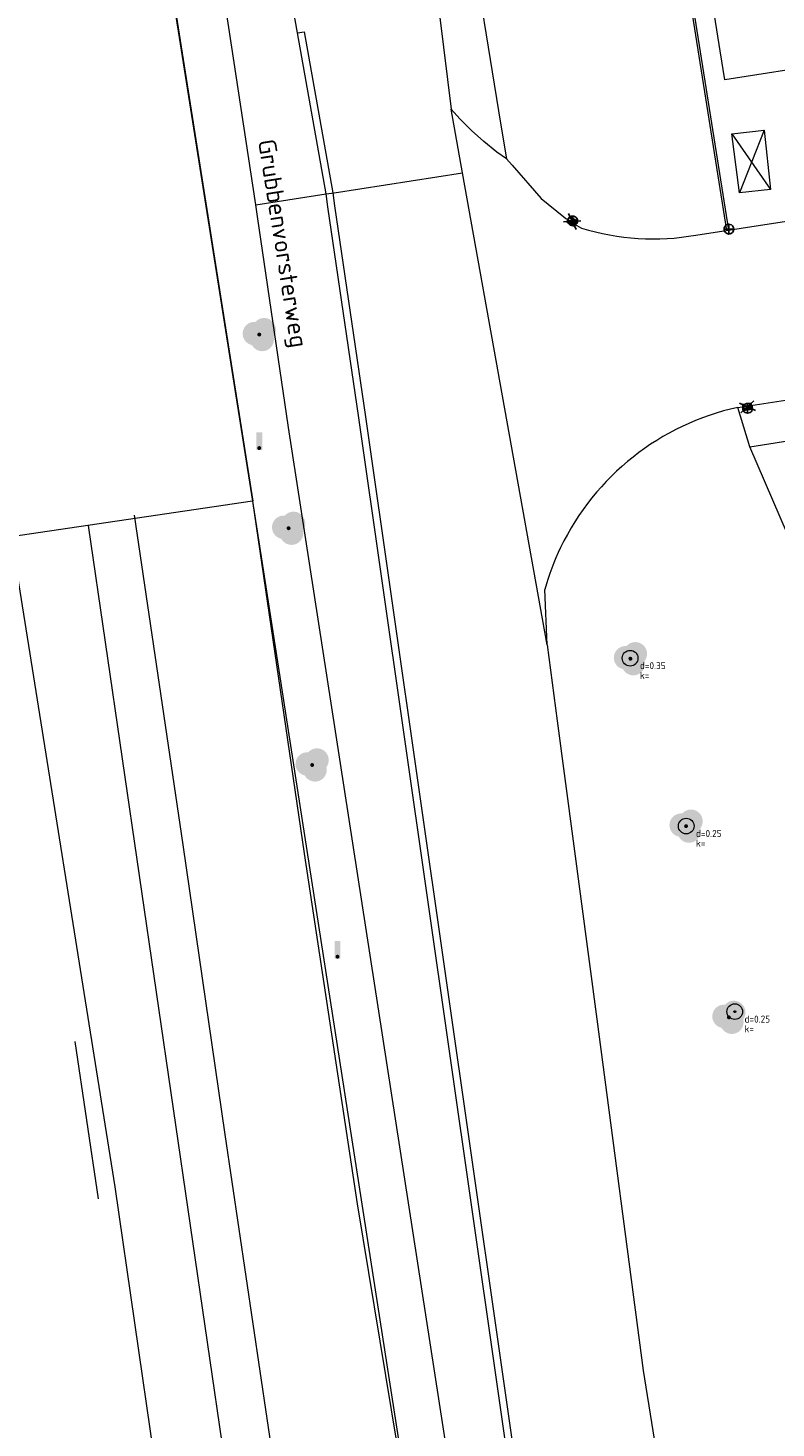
# Model space of a CAD drawing. Header units: metres. Extents: x 207155 to 208055, y 377332 to 379032.
# Tile 26 of 59: x 207554 to 207592, y 378006 to 378077. Entities that reach past the tile are written whole.
import ezdxf
from ezdxf.enums import TextEntityAlignment as Align

# ---------------------------------------------------------------- set-up
doc = ezdxf.new("R2010")
doc.units = ezdxf.units.M
for name, color, linetype, lineweight in [('B-ME-GR-BOOM-S', 90, 'Continuous', 25), ('GB', 1, 'Continuous', 25), ('GMV', 7, 'Continuous', 25), ('LSHD', 34, 'Continuous', 25), ('LSPR', 7, 'Continuous', 25), ('N-WE-KL-CONSTRUCTIELIJN-G', 7, 'Continuous', 18), ('V-WE-RI-KOLK-S', 7, 'Continuous', 25)]:
    doc.layers.add(name, color=color, linetype=linetype, lineweight=lineweight)
for name, color, linetype in [('DETAIL', 255, 'Continuous'), ('ORL', 7, 'Continuous'), ('PPAL', 232, 'Continuous'), ('PVGO', 62, 'Continuous')]:
    doc.layers.add(name, color=color, linetype=linetype)
doc.styles.add('ISO', font='isocpeur.ttf', dxfattribs={"height": 1})
doc.styles.add('NLCS-ISO-ANNOTATIVE-T18', font='NLCS-ISO.ttf', dxfattribs={"height": 1.8})

# ---------------------------------------------------------------- blocks, each defined once
blk = doc.blocks.new('boom')
at = {"linetype": 'ByBlock', "lineweight": -2}
h = blk.add_hatch(color=0, dxfattribs=at)
h.dxf.hatch_style = 1
h.paths.add_polyline_path([(0.733, -0.107, 0.956633), (-0.199, 0.648, 0.937564), (-0.377, -0.536, 0.879525)])
h.paths.add_polyline_path([(-0.1, 0, -1), (0.1, 0, -1)], flags=16)
at = {"linetype": 'ByBlock', "lineweight": -2, "true_color": 0x4a641a}
h = blk.add_hatch(color=59, dxfattribs=at)
h.dxf.hatch_style = 1
h.paths.add_polyline_path([(0.1, 0, 1), (-0.1, 0, 1)])
at = {"color": 0, "linetype": 'ByBlock', "lineweight": -2}
blk.add_attdef('BOOM', (0.85, 0.35), '', height=0.5, dxfattribs=at)
blk = doc.blocks.new('paal')
at = {"linetype": 'ByBlock', "lineweight": -2}
h = blk.add_hatch(color=0, dxfattribs=at)
h.dxf.hatch_style = 1
h.paths.add_polyline_path([(0.15, 0.8), (-0.15, 0.8), (-0.15, -0.1), (0, -0.1, -0.414214), (-0.1, 0, -1), (0.1, 0, -0.414214), (0, -0.1), (0.15, -0.1)])
at = {"linetype": 'ByBlock', "lineweight": -2, "true_color": 0x681648}
h = blk.add_hatch(color=219, dxfattribs=at)
h.dxf.hatch_style = 1
h.paths.add_polyline_path([(-0.1, 0, 1), (0.1, 0, 1)])
at = {"color": 0, "linetype": 'ByBlock', "lineweight": -2}
blk.add_attdef('PAAL', (0.5, 0.35), '', height=0.5, dxfattribs=at)
blk = doc.blocks.new('SGR-BOOM_NUMMER-SO')
at = {"linetype": 'ByBlock', "lineweight": 18}
h = blk.add_hatch(color=0, dxfattribs=at)
h.dxf.hatch_style = 1
edge = h.paths.add_edge_path()
edge.add_arc((0, 0), 0.25, 0, 360)
at = {"color": 0, "linetype": 'ByBlock', "lineweight": 18}
for radius in [2, 0.25]:
    blk.add_circle((0, 0), radius, dxfattribs=at)
at = {"color": 0, "linetype": 'ByBlock', "lineweight": -2, "style": 'NLCS-ISO-ANNOTATIVE-T18'}
for tag, p in [('SOORT', (2.5, -2.8)), ('DIAMETER', (2.5, -5.3))]:
    blk.add_attdef(tag, p, '', height=1.8, dxfattribs=at)
blk = doc.blocks.new('042')
at = {"color": 0, "linetype": 'Continuous'}
for p, q in [((-0.5, 0), (-0.48, 0.13)), ((-0.48, -0.13), (-0.5, 0)), ((-0.5, 0), (0.5, 0)), ((-0.48, 0.13), (-0.43, 0.25)), ((-0.43, 0.25), (-0.35, 0.35)), ((-0.35, 0.35), (-0.25, 0.43)), ((-0.25, 0.43), (-0.13, 0.48)), ((-0.13, 0.48), (0, 0.5)), ((0, 0.5), (0.13, 0.48)), ((0, -0.5), (0, 0.5)), ((0.13, 0.48), (0.25, 0.43)), ((0.25, 0.43), (0.35, 0.35)), ((0.35, 0.35), (0.43, 0.25)), ((0.43, 0.25), (0.48, 0.13)), ((0.48, 0.13), (0.5, 0)), ((0.5, 0), (0.48, -0.13)), ((-0.43, -0.25), (-0.48, -0.13)), ((-0.35, -0.35), (-0.43, -0.25)), ((-0.25, -0.43), (-0.35, -0.35)), ((-0.13, -0.48), (-0.25, -0.43)), ((0, -0.5), (-0.13, -0.48)), ((0.13, -0.48), (0, -0.5)), ((0.25, -0.43), (0.13, -0.48)), ((0.35, -0.35), (0.25, -0.43)), ((0.43, -0.25), (0.35, -0.35)), ((0.48, -0.13), (0.43, -0.25))]:
    blk.add_line(p, q, dxfattribs=at)
blk = doc.blocks.new('V-SRI-KOLK_TROTTOIR-SO')
blk.add_hatch(color=256).paths.add_polyline_path([(1.125, 0.75), (-1.125, 0.75), (-1.125, -0.75)])
at = {"ltscale": 0.1}
for p, q in [((-1.875, 1.25), (1.875, -1.25)), ((1.875, 1.25), (-1.875, -1.25))]:
    blk.add_line(p, q, dxfattribs=at)
blk.add_line((-1.125, -0.75), (1.125, 0.75))
at = {"flags": 128}
blk.add_lwpolyline([(-1.125, -0.75), (1.125, -0.75), (1.125, 0.75), (-1.125, 0.75)], close=True, dxfattribs=at)

msp = doc.modelspace()

# ---------------------------------------------------------------- linework, layer by layer
at = {"layer": 'GB', "linetype": 'Continuous', "lineweight": 13}
for points in [[(207589.557, 378076.304), (207574.793, 378169.3)], [(207589.793, 378074.816), (207589.557, 378076.304)], [(207595.016, 378075.645), (207589.793, 378074.816)]]:
    msp.add_lwpolyline(points, dxfattribs=at)
at = {"layer": 'GMV', "linetype": 'Continuous', "lineweight": 13}
for points in [[(207555.29, 378119.092), (207565.666, 378053.291)], [(207565.827, 378068.437), (207559.519, 378109.853)], [(207574.953, 378093.411), (207578.331, 378072.608)], [(207567.956, 378077.222), (207567.331, 378080.744)], [(207575.232, 378078.003), (207575.807, 378073.33)], [(207567.956, 378077.222), (207568.297, 378077.274), (207569.755, 378069.044), (207569.847, 378068.386), (207571.425, 378057.597), (207579.572, 378000.694)], [(207579.23, 378000.645), (207571.084, 378057.548), (207569.506, 378068.337), (207569.414, 378068.99), (207567.956, 378077.222)], [(207576.392, 378070.065), (207575.807, 378073.33)], [(207576.253, 378072.829), (207575.807, 378073.33)], [(207576.851, 378072.229), (207576.253, 378072.829)], [(207577.482, 378071.664), (207576.851, 378072.229)], [(207578.331, 378072.608), (207578.628, 378070.781)], [(207590.159, 378072.062), (207592.129, 378069.209)], [(207591.804, 378072.243), (207590.537, 378069.04)], [(207578.142, 378071.133), (207577.482, 378071.664)], [(207578.628, 378070.781), (207578.142, 378071.133)], [(207569.823, 378069.053), (207576.392, 378070.065)], [(207580.716, 378045.939), (207576.392, 378070.065)], [(207565.827, 378068.437), (207569.414, 378068.99)], [(207565.917, 378067.843), (207565.827, 378068.437)], [(207569.414, 378068.99), (207569.823, 378069.053)], [(207567.495, 378057.054), (207565.917, 378067.843)], [(207590.451, 378058.08), (207619.466, 378062.538)], [(207591.065, 378056.064), (207619.81, 378060.618)], [(207591.065, 378056.064), (207590.451, 378058.08)], [(207576.286, 378000.24), (207567.495, 378057.054)], [(207596.52, 378043.421), (207591.065, 378056.064)], [(207565.651, 378053.289), (207553.316, 378051.464)], [(207565.651, 378053.289), (207565.666, 378053.291)], [(207565.651, 378053.289), (207578.189, 377972.664)], [(207553.316, 378051.464), (207558.627, 378018.24), (207563.422, 377985.032), (207566.99, 377961.853), (207572.396, 377923.572), (207577.708, 377887.852), (207586.349, 377827.172), (207592.981, 377782.834), (207599.102, 377743.303), (207603.255, 377715.364), (207608.725, 377681.572), (207620.814, 377604.75), (207626.52, 377568.213), (207631.157, 377537.861), (207635.899, 377505.293), (207640.866, 377473.945), (207644.281, 377451.686), (207654.061, 377389.323), (207660.866, 377346.739), (207662.019, 377339.62)], [(207580.716, 378045.939), (207580.591, 378048.776)], [(207580.716, 378045.939), (207581.229, 378042.058)], [(207581.229, 378042.058), (207583.245, 378026.81)], [(207583.245, 378026.81), (207585.619, 378008.851)], [(207585.619, 378008.851), (207586.607, 378002.676)]]:
    msp.add_lwpolyline(points, dxfattribs=at)
for points in [[(207578.628, 378070.781), (207578.921, 378070.455), (207580.409, 378068.751), (207581.566, 378067.816, 0.034947), (207582.465, 378067.246, 0.120649), (207588.308, 378066.883), (207604.312, 378069.348), (207634.694, 378074.096)], [(207590.451, 378058.08, 0.230199), (207581.402, 378050.917)], [(207581.402, 378050.917, 0.043402), (207580.591, 378048.776)]]:
    msp.add_lwpolyline(points, format="xyb", dxfattribs=at)
msp.add_lwpolyline([(207590.159, 378072.062), (207591.804, 378072.243), (207592.129, 378069.209), (207590.537, 378069.04)], close=True, dxfattribs=at)
at = {"layer": 'LSHD', "linetype": 'Continuous', "lineweight": 13}
for points in [[(207565.666, 378053.291), (207555.29, 378119.092), (207552.857, 378118.751), (207544.229, 378175.238), (207540.816, 378197.358), (207536.156, 378227.148), (207528.648, 378273.991), (207522.5, 378313.423), (207512.728, 378376.006), (207505.736, 378421.106), (207497.408, 378474.468), (207489.966, 378521.231), (207485.944, 378548.42), (207479.376, 378589.874), (207478.373, 378596.085), (207477.932, 378599.077), (207475.151, 378616.973), (207473.296, 378628.938), (207461.876, 378703.193), (207459.865, 378715.262), (207450.873, 378774.45), (207449.87, 378780.254)], [(207565.666, 378053.291), (207555.29, 378119.092), (207552.857, 378118.751), (207542.652, 378183.689), (207536.31, 378225.173), (207528.648, 378273.991), (207511.168, 378384.103), (207505.736, 378421.106), (207499.26, 378461.433), (207487.405, 378536.507), (207477.475, 378600.391), (207473.178, 378629.074)], [(207565.651, 378053.289), (207578.189, 377972.664), (207589.365, 377902.404), (207595.382, 377862.646), (207596.448, 377856.371), (207598.357, 377849.019), (207600.146, 377843.45), (207601.692, 377839.127), (207600.153, 377838.524), (207599.154, 377838.133), (207602.678, 377831.614), (207608.041, 377821.074), (207612.992, 377811.063), (207619.736, 377801.489), (207621.918, 377798.556)], [(207565.651, 378053.289), (207568.298, 378035.273), (207571.004, 378017.369), (207573.038, 378005.08), (207578.189, 377972.664), (207580.269, 377960.036), (207581.73, 377951.097), (207583.681, 377939.037)], [(207611.749, 377701.781), (207609.81, 377714.243), (207607.78, 377727.445), (207605.908, 377739.508), (207603.944, 377752.871), (207602.008, 377766.02), (207599.954, 377779.48), (207597.698, 377794.561), (207595.383, 377809.944), (207593.068, 377825.575), (207590.955, 377839.69), (207589.146, 377851.931), (207587.044, 377866.024), (207585.027, 377879.414), (207583.194, 377892.105), (207581.208, 377905.602), (207579.783, 377915.26), (207574.504, 377951.248), (207572.268, 377966.465), (207569.948, 377982.335), (207567.121, 378001.553), (207564.263, 378020.915), (207562.109, 378035.722), (207559.621, 378052.576)], [(207556.569, 378025.661), (207557.761, 378017.631)]]:
    msp.add_lwpolyline(points, dxfattribs=at)
at = {"layer": 'LSPR', "linetype": 'Continuous', "lineweight": 13}
msp.add_lwpolyline([(207557.257, 378052.047), (207571.161, 377956.538), (207578.529, 377907.021), (207592.883, 377809.38), (207598.955, 377768.969), (207624.174, 377605.548), (207632.789, 377551.172), (207665.49, 377341.78)], dxfattribs=at)
at = {"layer": 'N-WE-KL-CONSTRUCTIELIJN-G'}
for points in [[(207589.901, 378067.123), (207573.707, 378169.128)], [(207589.999, 378067.139), (207573.805, 378169.143)]]:
    msp.add_lwpolyline(points, dxfattribs=at)

# ---------------------------------------------------------------- block references
at = {"layer": 'B-ME-GR-BOOM-S', "xscale": 0.2, "yscale": 0.2, "zscale": 0.2}
for p, values in [((207584.954, 378045.259), {'SOORT': 'd=0.35', 'DIAMETER': 'k='}), ((207587.819, 378036.677), {'SOORT': 'd=0.25', 'DIAMETER': 'k='}), ((207590.3, 378027.191), {'SOORT': 'd=0.25', 'DIAMETER': 'k='})]:
    msp.add_blockref('SGR-BOOM_NUMMER-SO', p, dxfattribs=at).add_auto_attribs(values)
at = {"layer": 'DETAIL', "color": 4, "xscale": 0.5, "yscale": 0.5, "zscale": 0.5}
for p in [(207582.017, 378067.611), (207590.003, 378067.191), (207590.958, 378058.034)]:
    msp.add_blockref('042', p, dxfattribs=at)
at = {"layer": 'PPAL', "linetype": 'Continuous', "lineweight": 13}
for p in [(207566, 378056), (207570, 378030)]:
    msp.add_blockref('paal', p, dxfattribs=at)
at = {"layer": 'PVGO', "linetype": 'Continuous', "lineweight": 13}
for p in [(207566, 378061.8), (207567.5, 378051.9), (207584.968, 378045.231), (207568.7, 378039.8), (207587.812, 378036.674), (207590, 378026.9)]:
    msp.add_blockref('boom', p, dxfattribs=at)
at = {"layer": 'V-WE-RI-KOLK-S', "xscale": 0.2000000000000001, "yscale": 0.2000000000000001, "zscale": 0.2000000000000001}
for p, rotation in [((207581.992, 378067.583), 149.503181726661), ((207590.947, 378058.106), 188.7348846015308)]:
    msp.add_blockref('V-SRI-KOLK_TROTTOIR-SO', p, dxfattribs=dict(at, rotation=rotation))

# ---------------------------------------------------------------- texts
at = {"layer": 'ORL', "linetype": 'Continuous', "lineweight": 13, "style": 'ISO'}
msp.add_text('Grubbenvorsterweg', height=0.9, rotation=279, dxfattribs=at).set_placement((207567.218, 378066.462), align=Align.MIDDLE_CENTER)

doc.saveas('drawing.dxf')
